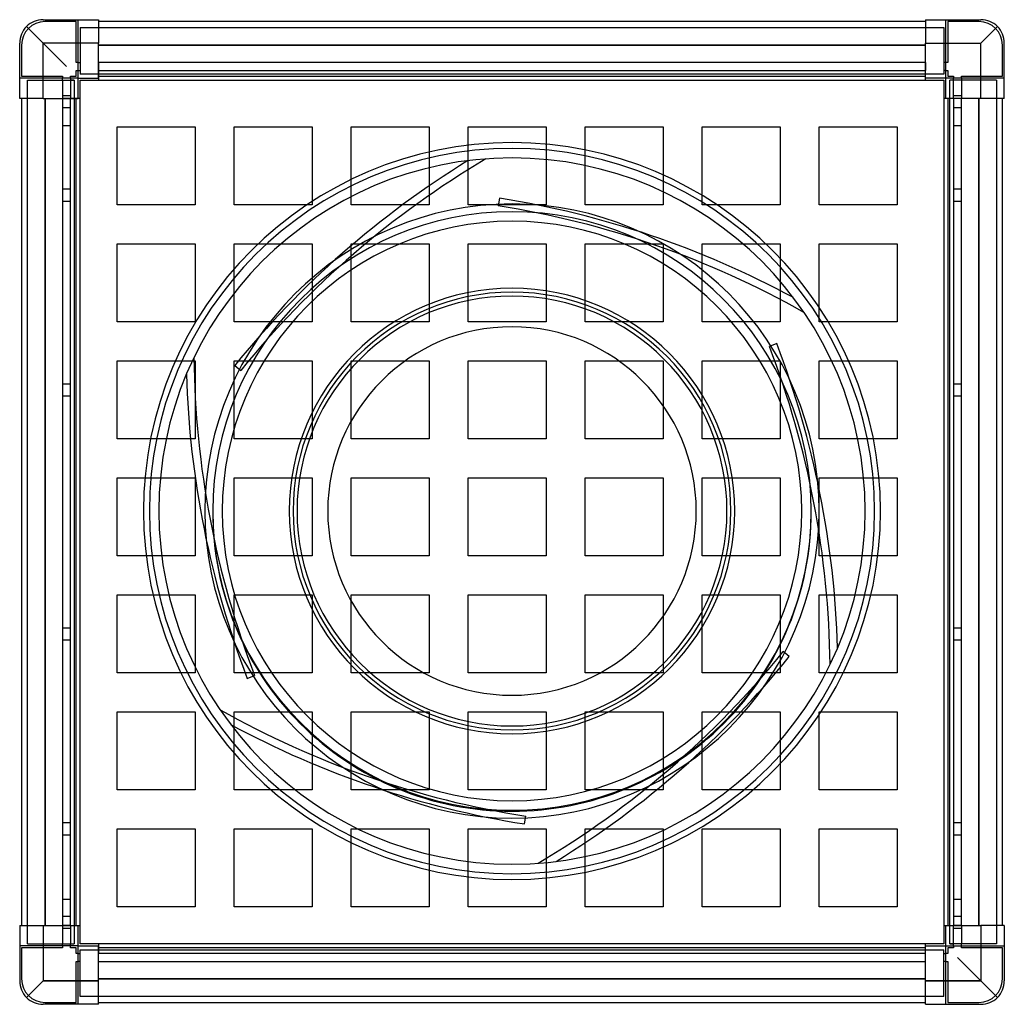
# Model space of a CAD drawing. Header units: millimetres. Extents: x -253 to 253, y -252 to 252.
import ezdxf

# ---------------------------------------------------------------- set-up
doc = ezdxf.new("R2010")
doc.units = ezdxf.units.MM
doc.layers.add('HIDDEN', color=7, linetype='Continuous')
doc.layers.add('THICK', color=7, linetype='Continuous')

msp = doc.modelspace()

# ---------------------------------------------------------------- linework, layer by layer
at = {"layer": 'HIDDEN'}
for p, q in [((-240.5, 240.5), (-248.99, 248.99)), ((-240.5, 252.5), (-240.5, 252.5)), ((-240.5, 252.5), (-240.5, 252.5)), ((-239.5, 251.5), (-239.5, 251.5)), ((-223.5, 251.5), (-239.5, 251.5)), ((-223.5, 251.5), (-223.5, 251.5)), ((-223.5, 230.5), (-223.5, 251.5)), ((-222.5, 252.5), (-222.5, 252.5)), ((-222.5, 252.5), (-222.5, 252.5)), ((-222.5, 222.5), (-222.5, 252.5)), ((-221.5, 248.5), (-221.5, 224.5)), ((-221.5, 248.5), (-221.5, 248.5)), ((-221.5, 248.5), (221.5, 248.5)), ((-212.1, 252.5), (-212.1, 252.5)), ((-212.1, 252.5), (-212.1, 252.5)), ((-212.1, 251.5), (-212.1, 251.5)), ((-212.1, 251.5), (-212.1, 251.5)), ((212.1, 252.5), (212.1, 252.5)), ((212.1, 252.5), (212.1, 252.5)), ((212.1, 251.5), (212.1, 251.5)), ((212.1, 251.5), (212.1, 251.5)), ((221.5, 248.5), (221.5, 224.5)), ((221.5, 248.5), (221.5, 248.5)), ((222.5, 252.5), (222.5, 252.5)), ((222.5, 222.5), (222.5, 252.5)), ((222.5, 252.5), (222.5, 252.5)), ((223.5, 251.5), (223.5, 251.5)), ((239.5, 251.5), (223.5, 251.5)), ((223.5, 251.5), (223.5, 230.5)), ((239.5, 251.5), (239.5, 251.5)), ((240.5, 252.5), (240.5, 252.5)), ((240.5, 252.5), (240.5, 252.5)), ((240.5, 240.5), (248.99, 248.99)), ((-252.5, 240.5), (-252.5, 240.5)), ((-252.5, 240.5), (-252.5, 240.5)), ((-251.5, 239.5), (-251.5, 239.5)), ((-251.5, 239.5), (-251.5, 223.5)), ((-240.5, 212.1), (-240.5, 240.5)), ((-212.1, 240.5), (-240.5, 240.5)), ((-212.1, 239.5), (212.1, 239.5)), ((212.1, 240.5), (240.5, 240.5)), ((240.5, 212.1), (240.5, 240.5)), ((251.5, 239.5), (251.5, 239.5)), ((251.5, 223.5), (251.5, 239.5)), ((252.5, 240.5), (252.5, 240.5)), ((252.5, 240.5), (252.5, 240.5)), ((-223.5, 230.5), (-223.5, 230.5)), ((-222.5, 230.5), (-223.5, 230.5)), ((-222.5, 230.5), (-221.5, 230.5)), ((-221.5, 230.5), (-221.5, 230.5)), ((-212.1, 230.5), (-212.1, 230.5)), ((-212.1, 230.5), (-212.1, 230.5)), ((212.1, 230.5), (-212.1, 230.5)), ((-212.1, 230.5), (-212.1, 230.5)), ((-212.1, 230.5), (-212.1, 230.5)), ((-212.1, 230.5), (-212.1, 226.5)), ((212.1, 230.5), (212.1, 230.5)), ((212.1, 230.5), (212.1, 230.5)), ((212.1, 230.5), (212.1, 226.5)), ((212.1, 230.5), (212.1, 230.5)), ((212.1, 230.5), (212.1, 230.5)), ((221.5, 230.5), (221.5, 230.5)), ((222.5, 230.5), (221.5, 230.5)), ((223.5, 230.5), (222.5, 230.5)), ((223.5, 230.5), (223.5, 230.5)), ((-252.5, 222.5), (-252.5, 222.5)), ((-252.5, 222.5), (-252.5, 222.5)), ((-222.5, 222.5), (-252.5, 222.5)), ((-251.5, 223.5), (-230.5, 223.5)), ((-251.5, 223.5), (-251.5, 223.5)), ((-230.5, 223.5), (-230.5, 222.5)), ((-230.5, 223.5), (-230.5, 223.5)), ((-230.5, 221.5), (-230.5, 222.5)), ((-226.5, 223.5), (-226.5, 223.5)), ((-226.5, 222.5), (-226.5, 223.5)), ((-226.5, 223.5), (-226.5, 223.5)), ((-226.5, 223.5), (-223.5, 223.5)), ((-226.5, 222.5), (-226.5, 221.5)), ((-223.5, 226.5), (-223.5, 226.5)), ((-223.5, 226.5), (-222.5, 226.5)), ((-223.5, 226.5), (-223.5, 226.5)), ((-223.5, 223.5), (-223.5, 226.5)), ((-223.5, 223.5), (-223.5, 223.5)), ((-223.5, 223.5), (-223.5, 223.5)), ((-222.5, 226.5), (-221.5, 226.5)), ((-222.5, 222.5), (-222.5, 222.5)), ((-222.5, 222.5), (-222.5, 222.5)), ((-222.5, 222.5), (-222.5, 222.5)), ((-222.5, 222.5), (-222.5, 222.5)), ((-221.5, 226.5), (-221.5, 226.5)), ((-221.5, 226.5), (-221.5, 226.5)), ((-221.5, 224.5), (-221.5, 224.5)), ((221.5, 224.5), (-221.5, 224.5)), ((-221.5, 224.5), (-221.5, 224.5)), ((-212.1, 226.5), (-212.1, 226.5)), ((-212.1, 226.5), (212.1, 226.5)), ((-212.1, 226.5), (-212.1, 226.5)), ((-212.1, 226.5), (-212.1, 226.5)), ((-212.1, 226.5), (-212.1, 226.5)), ((-212.1, 226.5), (-212.1, 223.5)), ((-212.1, 223.5), (-212.1, 222.5)), ((-212.1, 223.5), (-212.1, 223.5)), ((-212.1, 223.5), (-212.1, 223.5)), ((-212.1, 223.5), (-212.1, 223.5)), ((-212.1, 223.5), (-212.1, 223.5)), ((-212.1, 222.5), (-212.1, 222.5)), ((-212.1, 222.5), (-212.1, 222.5)), ((-212.1, 222.5), (-212.1, 222.5)), ((-212.1, 222.5), (-212.1, 222.5)), ((-212.1, 222.5), (-212.1, 222.5)), ((-212.1, 222.5), (-212.1, 222.5)), ((212.1, 226.5), (212.1, 226.5)), ((212.1, 226.5), (212.1, 226.5)), ((212.1, 226.5), (212.1, 226.5)), ((212.1, 226.5), (212.1, 226.5)), ((212.1, 223.5), (212.1, 226.5)), ((212.1, 222.5), (212.1, 223.5)), ((212.1, 223.5), (212.1, 223.5)), ((212.1, 223.5), (212.1, 223.5)), ((212.1, 223.5), (212.1, 223.5)), ((212.1, 223.5), (212.1, 223.5)), ((212.1, 222.5), (212.1, 222.5)), ((212.1, 222.5), (212.1, 222.5)), ((212.1, 222.5), (212.1, 222.5)), ((212.1, 222.5), (212.1, 222.5)), ((212.1, 222.5), (212.1, 222.5)), ((212.1, 222.5), (212.1, 222.5)), ((221.5, 226.5), (221.5, 226.5)), ((221.5, 226.5), (221.5, 226.5)), ((222.5, 226.5), (221.5, 226.5)), ((221.5, 224.5), (221.5, 224.5)), ((221.5, 224.5), (221.5, 224.5)), ((222.5, 226.5), (223.5, 226.5)), ((222.5, 222.5), (222.5, 222.5)), ((252.5, 222.5), (222.5, 222.5)), ((222.5, 222.5), (222.5, 222.5)), ((222.5, 222.5), (222.5, 222.5)), ((222.5, 222.5), (222.5, 222.5)), ((223.5, 226.5), (223.5, 226.5)), ((223.5, 226.5), (223.5, 226.5)), ((223.5, 226.5), (223.5, 223.5)), ((223.5, 223.5), (223.5, 223.5)), ((223.5, 223.5), (223.5, 223.5)), ((223.5, 223.5), (226.5, 223.5)), ((226.5, 223.5), (226.5, 223.5)), ((226.5, 223.5), (226.5, 222.5)), ((226.5, 223.5), (226.5, 223.5)), ((226.5, 221.5), (226.5, 222.5)), ((230.5, 223.5), (230.5, 223.5)), ((230.5, 222.5), (230.5, 223.5)), ((230.5, 223.5), (251.5, 223.5)), ((230.5, 222.5), (230.5, 221.5)), ((251.5, 223.5), (251.5, 223.5)), ((252.5, 222.5), (252.5, 222.5)), ((252.5, 222.5), (252.5, 222.5)), ((-248.5, -221.5), (-248.5, 221.5)), ((-248.5, 221.5), (-224.5, 221.5)), ((-248.5, 221.5), (-248.5, 221.5)), ((-230.5, 221.5), (-230.5, 212.1)), ((-230.5, 221.5), (-230.5, 221.5)), ((-226.5, 221.5), (-226.5, 212.1)), ((-224.5, 221.5), (-226.5, 221.5)), ((-226.5, 221.5), (-226.5, 221.5)), ((-226.5, 221.5), (-226.5, 221.5)), ((-224.5, 221.5), (-224.5, 221.5)), ((-224.5, 221.5), (-224.5, -221.5)), ((-224.5, 221.5), (-224.5, 221.5)), ((-221.5, 221.5), (-221.5, 221.5)), ((-221.5, 221.5), (-221.5, 221.5)), ((-212.1, 221.5), (-212.1, 221.5)), ((-212.1, 221.5), (-212.1, 221.5)), ((212.1, 221.5), (212.1, 221.5)), ((212.1, 221.5), (212.1, 221.5)), ((221.5, 221.5), (221.5, 221.5)), ((221.5, 221.5), (221.5, 221.5)), ((226.5, 221.5), (224.5, 221.5)), ((224.5, 221.5), (224.5, 221.5)), ((248.5, 221.5), (224.5, 221.5)), ((224.5, -221.5), (224.5, 221.5)), ((224.5, 221.5), (224.5, 221.5)), ((226.5, 212.1), (226.5, 221.5)), ((226.5, 221.5), (226.5, 221.5)), ((226.5, 221.5), (226.5, 221.5)), ((230.5, 221.5), (230.5, 221.5)), ((230.5, 221.5), (230.5, 212.1)), ((248.5, 221.5), (248.5, -221.5)), ((248.5, 221.5), (248.5, 221.5)), ((-226.5, 213.5), (-230.5, 213.5)), ((-226.5, 213.5), (-230.5, 213.5)), ((230.5, 213.5), (226.5, 213.5)), ((230.5, 213.5), (226.5, 213.5)), ((-252.5, 212.1), (-252.5, 212.1)), ((-252.5, 212.1), (-252.5, 212.1)), ((-251.5, 212.1), (-251.5, 212.1)), ((-251.5, 212.1), (-251.5, 212.1)), ((-239.5, -212.1), (-239.5, 212.1)), ((-230.5, 212.1), (-230.5, 212.1)), ((-230.5, 212.1), (-230.5, 212.1)), ((-230.5, 212.1), (-230.5, 212.1)), ((-226.5, 212.1), (-230.5, 212.1)), ((-230.5, 212.1), (-230.5, -212.1)), ((-230.5, 212.1), (-230.5, 212.1)), ((-230.5, 207.5), (-226.5, 207.5)), ((-230.5, 207.5), (-226.5, 207.5)), ((-226.5, 212.1), (-226.5, 212.1)), ((-226.5, 212.1), (-226.5, 212.1)), ((-226.5, 212.1), (-226.5, 212.1)), ((-226.5, 212.1), (-226.5, 212.1)), ((-226.5, -212.1), (-226.5, 212.1)), ((-223.5, 212.1), (-226.5, 212.1)), ((-222.5, 212.1), (-223.5, 212.1)), ((-223.5, 212.1), (-223.5, 212.1)), ((-223.5, 212.1), (-223.5, 212.1)), ((-223.5, 212.1), (-223.5, 212.1)), ((-223.5, 212.1), (-223.5, 212.1)), ((-222.5, 212.1), (-222.5, 212.1)), ((-222.5, 212.1), (-222.5, 212.1)), ((-222.5, 212.1), (-222.5, 212.1)), ((-222.5, 212.1), (-222.5, 212.1)), ((-222.5, 212.1), (-222.5, 212.1)), ((-222.5, 212.1), (-222.5, 212.1)), ((-221.5, 212.1), (-221.5, 212.1)), ((-221.5, 212.1), (-221.5, 212.1)), ((221.5, 212.1), (221.5, 212.1)), ((221.5, 212.1), (221.5, 212.1)), ((222.5, 212.1), (222.5, 212.1)), ((223.5, 212.1), (222.5, 212.1)), ((222.5, 212.1), (222.5, 212.1)), ((222.5, 212.1), (222.5, 212.1)), ((222.5, 212.1), (222.5, 212.1)), ((222.5, 212.1), (222.5, 212.1)), ((222.5, 212.1), (222.5, 212.1)), ((226.5, 212.1), (223.5, 212.1)), ((223.5, 212.1), (223.5, 212.1)), ((223.5, 212.1), (223.5, 212.1)), ((223.5, 212.1), (223.5, 212.1)), ((223.5, 212.1), (223.5, 212.1)), ((226.5, 212.1), (226.5, 212.1)), ((230.5, 212.1), (226.5, 212.1)), ((226.5, 212.1), (226.5, 212.1)), ((226.5, 212.1), (226.5, 212.1)), ((226.5, 212.1), (226.5, -212.1)), ((226.5, 212.1), (226.5, 212.1)), ((226.5, 207.5), (230.5, 207.5)), ((226.5, 207.5), (230.5, 207.5)), ((230.5, 212.1), (230.5, 212.1)), ((230.5, 212.1), (230.5, 212.1)), ((230.5, 212.1), (230.5, 212.1)), ((230.5, 212.1), (230.5, 212.1)), ((230.5, -212.1), (230.5, 212.1)), ((239.5, 212.1), (239.5, -212.1)), ((251.5, 212.1), (251.5, 212.1)), ((251.5, 212.1), (251.5, 212.1)), ((252.5, 212.1), (252.5, 212.1)), ((252.5, 212.1), (252.5, 212.1)), ((-226.5, 198), (-230.5, 198)), ((-230.5, 198), (-230.5, 198)), ((-226.5, 198), (-226.5, 198)), ((-202.5, 197.5), (-202.5, 197.5)), ((-162.5, 197.5), (-162.5, 197.5)), ((-142.5, 197.5), (-142.5, 197.5)), ((-102.5, 197.5), (-102.5, 197.5)), ((-82.5, 197.5), (-82.5, 197.5)), ((-42.5, 197.5), (-42.5, 197.5)), ((-22.5, 197.5), (-22.5, 197.5)), ((17.5, 197.5), (17.5, 197.5)), ((37.5, 197.5), (37.5, 197.5)), ((77.5, 197.5), (77.5, 197.5)), ((97.5, 197.5), (97.5, 197.5)), ((137.5, 197.5), (137.5, 197.5)), ((157.5, 197.5), (157.5, 197.5)), ((197.5, 197.5), (197.5, 197.5)), ((230.5, 198), (226.5, 198)), ((226.5, 198), (226.5, 198)), ((230.5, 198), (230.5, 198)), ((-22.64, 180.2), (-22.64, 180.2)), ((-13.36, 181.13), (-13.36, 181.13)), ((-226.5, 165.5), (-230.5, 165.5)), ((-226.5, 165.5), (-230.5, 165.5)), ((230.5, 165.5), (226.5, 165.5)), ((230.5, 165.5), (226.5, 165.5)), ((-230.5, 159.5), (-226.5, 159.5)), ((-230.5, 159.5), (-226.5, 159.5)), ((-202.5, 157.5), (-202.5, 157.5)), ((-162.5, 157.5), (-162.5, 157.5)), ((-142.5, 157.5), (-142.5, 157.5)), ((-102.5, 157.5), (-102.5, 157.5)), ((-82.5, 157.5), (-82.5, 157.5)), ((-42.5, 157.5), (-42.5, 157.5)), ((-22.5, 157.5), (-22.5, 157.5)), ((-6.47, 160.99), (-7.1, 157.04)), ((-7.1, 157.04), (-7.1, 157.04)), ((-6.47, 160.99), (-6.47, 160.99)), ((17.5, 157.5), (17.5, 157.5)), ((37.5, 157.5), (37.5, 157.5)), ((77.5, 157.5), (77.5, 157.5)), ((97.5, 157.5), (97.5, 157.5)), ((137.5, 157.5), (137.5, 157.5)), ((157.5, 157.5), (157.5, 157.5)), ((197.5, 157.5), (197.5, 157.5)), ((226.5, 159.5), (230.5, 159.5)), ((226.5, 159.5), (230.5, 159.5)), ((-202.5, 137.5), (-202.5, 137.5)), ((-162.5, 137.5), (-162.5, 137.5)), ((-142.5, 137.5), (-142.5, 137.5)), ((-102.5, 137.5), (-102.5, 137.5)), ((-82.5, 137.5), (-82.5, 137.5)), ((-42.5, 137.5), (-42.5, 137.5)), ((-22.5, 137.5), (-22.5, 137.5)), ((17.5, 137.5), (17.5, 137.5)), ((37.5, 137.5), (37.5, 137.5)), ((77.5, 137.5), (77.5, 137.5)), ((97.5, 137.5), (97.5, 137.5)), ((137.5, 137.5), (137.5, 137.5)), ((157.5, 137.5), (157.5, 137.5)), ((197.5, 137.5), (197.5, 137.5)), ((144.31, 109.96), (144.31, 109.96)), ((149.75, 102.38), (149.75, 102.38)), ((-202.5, 97.5), (-202.5, 97.5)), ((-162.5, 97.5), (-162.5, 97.5)), ((-142.5, 97.5), (-142.5, 97.5)), ((-102.5, 97.5), (-102.5, 97.5)), ((-82.5, 97.5), (-82.5, 97.5)), ((-42.5, 97.5), (-42.5, 97.5)), ((-22.5, 97.5), (-22.5, 97.5)), ((17.5, 97.5), (17.5, 97.5)), ((37.5, 97.5), (37.5, 97.5)), ((77.5, 97.5), (77.5, 97.5)), ((97.5, 97.5), (97.5, 97.5)), ((137.5, 97.5), (137.5, 97.5)), ((157.5, 97.5), (157.5, 97.5)), ((197.5, 97.5), (197.5, 97.5)), ((135.75, 86.35), (132.02, 84.92)), ((135.75, 86.35), (135.75, 86.35)), ((132.02, 84.92), (132.02, 84.92)), ((-202.5, 77.5), (-202.5, 77.5)), ((-163.11, 79.25), (-163.11, 79.25)), ((-162.5, 77.5), (-162.5, 77.5)), ((-142.5, 77.5), (-142.5, 77.5)), ((-102.5, 77.5), (-102.5, 77.5)), ((-82.5, 77.5), (-82.5, 77.5)), ((-42.5, 77.5), (-42.5, 77.5)), ((-22.5, 77.5), (-22.5, 77.5)), ((17.5, 77.5), (17.5, 77.5)), ((37.5, 77.5), (37.5, 77.5)), ((77.5, 77.5), (77.5, 77.5)), ((97.5, 77.5), (97.5, 77.5)), ((137.5, 77.5), (137.5, 77.5)), ((157.5, 77.5), (157.5, 77.5)), ((197.5, 77.5), (197.5, 77.5)), ((-166.95, 70.75), (-166.95, 70.75)), ((-142.22, 75.14), (-142.22, 75.14)), ((-142.22, 75.14), (-139.12, 72.62)), ((-139.12, 72.62), (-139.12, 72.62)), ((-226.5, 65.5), (-230.5, 65.5)), ((-226.5, 65.5), (-230.5, 65.5)), ((230.5, 65.5), (226.5, 65.5)), ((230.5, 65.5), (226.5, 65.5)), ((-230.5, 59.5), (-226.5, 59.5)), ((-230.5, 59.5), (-226.5, 59.5)), ((226.5, 59.5), (230.5, 59.5)), ((226.5, 59.5), (230.5, 59.5)), ((-202.5, 37.5), (-202.5, 37.5)), ((-162.5, 37.5), (-162.5, 37.5)), ((-142.5, 37.5), (-142.5, 37.5)), ((-102.5, 37.5), (-102.5, 37.5)), ((-82.5, 37.5), (-82.5, 37.5)), ((-42.5, 37.5), (-42.5, 37.5)), ((-22.5, 37.5), (-22.5, 37.5)), ((17.5, 37.5), (17.5, 37.5)), ((37.5, 37.5), (37.5, 37.5)), ((77.5, 37.5), (77.5, 37.5)), ((97.5, 37.5), (97.5, 37.5)), ((137.5, 37.5), (137.5, 37.5)), ((157.5, 37.5), (157.5, 37.5)), ((197.5, 37.5), (197.5, 37.5)), ((-202.5, 17.5), (-202.5, 17.5)), ((-162.5, 17.5), (-162.5, 17.5)), ((-142.5, 17.5), (-142.5, 17.5)), ((-102.5, 17.5), (-102.5, 17.5)), ((-82.5, 17.5), (-82.5, 17.5)), ((-42.5, 17.5), (-42.5, 17.5)), ((-22.5, 17.5), (-22.5, 17.5)), ((17.5, 17.5), (17.5, 17.5)), ((37.5, 17.5), (37.5, 17.5)), ((77.5, 17.5), (77.5, 17.5)), ((97.5, 17.5), (97.5, 17.5)), ((137.5, 17.5), (137.5, 17.5)), ((157.5, 17.5), (157.5, 17.5)), ((197.5, 17.5), (197.5, 17.5)), ((-153.5, 0.25), (-153.5, 0.25)), ((153.5, 0.25), (153.5, 0.25)), ((-202.5, -22.5), (-202.5, -22.5)), ((-162.5, -22.5), (-162.5, -22.5)), ((-142.5, -22.5), (-142.5, -22.5)), ((-102.5, -22.5), (-102.5, -22.5)), ((-82.5, -22.5), (-82.5, -22.5)), ((-42.5, -22.5), (-42.5, -22.5)), ((-22.5, -22.5), (-22.5, -22.5)), ((17.5, -22.5), (17.5, -22.5)), ((37.5, -22.5), (37.5, -22.5)), ((77.5, -22.5), (77.5, -22.5)), ((97.5, -22.5), (97.5, -22.5)), ((137.5, -22.5), (137.5, -22.5)), ((157.5, -22.5), (157.5, -22.5)), ((197.5, -22.5), (197.5, -22.5)), ((-202.5, -42.5), (-202.5, -42.5)), ((-162.5, -42.5), (-162.5, -42.5)), ((-142.5, -42.5), (-142.5, -42.5)), ((-102.5, -42.5), (-102.5, -42.5)), ((-82.5, -42.5), (-82.5, -42.5)), ((-42.5, -42.5), (-42.5, -42.5)), ((-22.5, -42.5), (-22.5, -42.5)), ((17.5, -42.5), (17.5, -42.5)), ((37.5, -42.5), (37.5, -42.5)), ((77.5, -42.5), (77.5, -42.5)), ((97.5, -42.5), (97.5, -42.5)), ((137.5, -42.5), (137.5, -42.5)), ((157.5, -42.5), (157.5, -42.5)), ((197.5, -42.5), (197.5, -42.5)), ((-226.5, -59.5), (-230.5, -59.5)), ((-226.5, -59.5), (-230.5, -59.5)), ((230.5, -59.5), (226.5, -59.5)), ((230.5, -59.5), (226.5, -59.5)), ((-230.5, -65.5), (-226.5, -65.5)), ((-230.5, -65.5), (-226.5, -65.5)), ((226.5, -65.5), (230.5, -65.5)), ((226.5, -65.5), (230.5, -65.5)), ((166.95, -69.75), (166.95, -69.75)), ((142.22, -74.14), (139.12, -71.62)), ((139.12, -71.62), (139.12, -71.62)), ((142.22, -74.14), (142.22, -74.14)), ((163.11, -78.25), (163.11, -78.25)), ((-202.5, -82.5), (-202.5, -82.5)), ((-162.5, -82.5), (-162.5, -82.5)), ((-142.5, -82.5), (-142.5, -82.5)), ((-135.75, -85.35), (-132.02, -83.92)), ((-135.75, -85.35), (-135.75, -85.35)), ((-132.02, -83.92), (-132.02, -83.92)), ((-102.5, -82.5), (-102.5, -82.5)), ((-82.5, -82.5), (-82.5, -82.5)), ((-42.5, -82.5), (-42.5, -82.5)), ((-22.5, -82.5), (-22.5, -82.5)), ((17.5, -82.5), (17.5, -82.5)), ((37.5, -82.5), (37.5, -82.5)), ((77.5, -82.5), (77.5, -82.5)), ((97.5, -82.5), (97.5, -82.5)), ((137.5, -82.5), (137.5, -82.5)), ((157.5, -82.5), (157.5, -82.5)), ((197.5, -82.5), (197.5, -82.5)), ((-202.5, -102.5), (-202.5, -102.5)), ((-162.5, -102.5), (-162.5, -102.5)), ((-149.75, -101.38), (-149.75, -101.38)), ((-142.5, -102.5), (-142.5, -102.5)), ((-102.5, -102.5), (-102.5, -102.5)), ((-82.5, -102.5), (-82.5, -102.5)), ((-42.5, -102.5), (-42.5, -102.5)), ((-22.5, -102.5), (-22.5, -102.5)), ((17.5, -102.5), (17.5, -102.5)), ((37.5, -102.5), (37.5, -102.5)), ((77.5, -102.5), (77.5, -102.5)), ((97.5, -102.5), (97.5, -102.5)), ((137.5, -102.5), (137.5, -102.5)), ((157.5, -102.5), (157.5, -102.5)), ((197.5, -102.5), (197.5, -102.5)), ((-144.31, -108.96), (-144.31, -108.96)), ((-202.5, -142.5), (-202.5, -142.5)), ((-162.5, -142.5), (-162.5, -142.5)), ((-142.5, -142.5), (-142.5, -142.5)), ((-102.5, -142.5), (-102.5, -142.5)), ((-82.5, -142.5), (-82.5, -142.5)), ((-42.5, -142.5), (-42.5, -142.5)), ((-22.5, -142.5), (-22.5, -142.5)), ((17.5, -142.5), (17.5, -142.5)), ((37.5, -142.5), (37.5, -142.5)), ((77.5, -142.5), (77.5, -142.5)), ((97.5, -142.5), (97.5, -142.5)), ((137.5, -142.5), (137.5, -142.5)), ((157.5, -142.5), (157.5, -142.5)), ((197.5, -142.5), (197.5, -142.5)), ((6.47, -159.99), (7.1, -156.04)), ((7.1, -156.04), (7.1, -156.04)), ((-226.5, -159.5), (-230.5, -159.5)), ((-226.5, -159.5), (-230.5, -159.5)), ((6.47, -159.99), (6.47, -159.99)), ((230.5, -159.5), (226.5, -159.5)), ((230.5, -159.5), (226.5, -159.5)), ((-230.5, -165.5), (-226.5, -165.5)), ((-230.5, -165.5), (-226.5, -165.5)), ((-202.5, -162.5), (-202.5, -162.5)), ((-162.5, -162.5), (-162.5, -162.5)), ((-142.5, -162.5), (-142.5, -162.5)), ((-102.5, -162.5), (-102.5, -162.5)), ((-82.5, -162.5), (-82.5, -162.5)), ((-42.5, -162.5), (-42.5, -162.5)), ((-22.5, -162.5), (-22.5, -162.5)), ((17.5, -162.5), (17.5, -162.5)), ((37.5, -162.5), (37.5, -162.5)), ((77.5, -162.5), (77.5, -162.5)), ((97.5, -162.5), (97.5, -162.5)), ((137.5, -162.5), (137.5, -162.5)), ((157.5, -162.5), (157.5, -162.5)), ((197.5, -162.5), (197.5, -162.5)), ((226.5, -165.5), (230.5, -165.5)), ((226.5, -165.5), (230.5, -165.5)), ((13.36, -180.13), (13.36, -180.13)), ((22.64, -179.2), (22.64, -179.2)), ((-230.5, -198.5), (-226.5, -198.5)), ((-230.5, -198.5), (-230.5, -198.5)), ((-226.5, -198.5), (-226.5, -198.5)), ((226.5, -198.5), (230.5, -198.5)), ((226.5, -198.5), (226.5, -198.5)), ((230.5, -198.5), (230.5, -198.5)), ((-202.5, -202.5), (-202.5, -202.5)), ((-162.5, -202.5), (-162.5, -202.5)), ((-142.5, -202.5), (-142.5, -202.5)), ((-102.5, -202.5), (-102.5, -202.5)), ((-82.5, -202.5), (-82.5, -202.5)), ((-42.5, -202.5), (-42.5, -202.5)), ((-22.5, -202.5), (-22.5, -202.5)), ((17.5, -202.5), (17.5, -202.5)), ((37.5, -202.5), (37.5, -202.5)), ((77.5, -202.5), (77.5, -202.5)), ((97.5, -202.5), (97.5, -202.5)), ((137.5, -202.5), (137.5, -202.5)), ((157.5, -202.5), (157.5, -202.5)), ((197.5, -202.5), (197.5, -202.5)), ((-252.5, -212.1), (-252.5, -212.1)), ((-252.5, -212.1), (-252.5, -212.1)), ((-251.5, -212.1), (-251.5, -212.1)), ((-251.5, -212.1), (-251.5, -212.1)), ((-240.5, -212.1), (-240.5, -240.5)), ((-226.5, -207.5), (-230.5, -207.5)), ((-226.5, -207.5), (-230.5, -207.5)), ((-230.5, -212.1), (-230.5, -221.5)), ((-230.5, -212.1), (-230.5, -212.1)), ((-226.5, -212.1), (-230.5, -212.1)), ((-230.5, -212.1), (-230.5, -212.1)), ((-230.5, -212.1), (-230.5, -212.1)), ((-230.5, -212.1), (-230.5, -212.1)), ((-226.5, -212.1), (-226.5, -221.5)), ((-226.5, -212.1), (-226.5, -212.1)), ((-226.5, -212.1), (-226.5, -212.1)), ((-226.5, -212.1), (-226.5, -212.1)), ((-226.5, -212.1), (-226.5, -212.1)), ((-226.5, -212.1), (-223.5, -212.1)), ((-223.5, -212.1), (-222.5, -212.1)), ((-223.5, -212.1), (-223.5, -212.1)), ((-223.5, -212.1), (-223.5, -212.1)), ((-223.5, -212.1), (-223.5, -212.1)), ((-223.5, -212.1), (-223.5, -212.1)), ((-222.5, -212.1), (-222.5, -212.1)), ((-222.5, -212.1), (-222.5, -212.1)), ((-222.5, -212.1), (-222.5, -212.1)), ((-222.5, -212.1), (-222.5, -212.1)), ((-222.5, -212.1), (-222.5, -212.1)), ((-222.5, -212.1), (-222.5, -212.1)), ((-221.5, -212.1), (-221.5, -212.1)), ((-221.5, -212.1), (-221.5, -212.1)), ((221.5, -212.1), (221.5, -212.1)), ((221.5, -212.1), (221.5, -212.1)), ((222.5, -212.1), (223.5, -212.1)), ((222.5, -212.1), (222.5, -212.1)), ((222.5, -212.1), (222.5, -212.1)), ((222.5, -212.1), (222.5, -212.1)), ((222.5, -212.1), (222.5, -212.1)), ((222.5, -212.1), (222.5, -212.1)), ((222.5, -212.1), (222.5, -212.1)), ((223.5, -212.1), (226.5, -212.1)), ((223.5, -212.1), (223.5, -212.1)), ((223.5, -212.1), (223.5, -212.1)), ((223.5, -212.1), (223.5, -212.1)), ((223.5, -212.1), (223.5, -212.1)), ((230.5, -207.5), (226.5, -207.5)), ((230.5, -207.5), (226.5, -207.5)), ((226.5, -221.5), (226.5, -212.1)), ((226.5, -212.1), (226.5, -212.1)), ((226.5, -212.1), (226.5, -212.1)), ((226.5, -212.1), (226.5, -212.1)), ((226.5, -212.1), (226.5, -212.1)), ((230.5, -212.1), (226.5, -212.1)), ((230.5, -212.1), (230.5, -221.5)), ((230.5, -212.1), (230.5, -212.1)), ((230.5, -212.1), (230.5, -212.1)), ((230.5, -212.1), (230.5, -212.1)), ((230.5, -212.1), (230.5, -212.1)), ((240.5, -212.1), (240.5, -240.5)), ((251.5, -212.1), (251.5, -212.1)), ((251.5, -212.1), (251.5, -212.1)), ((252.5, -212.1), (252.5, -212.1)), ((252.5, -212.1), (252.5, -212.1)), ((-230.5, -213.5), (-226.5, -213.5)), ((-230.5, -213.5), (-226.5, -213.5)), ((226.5, -213.5), (230.5, -213.5)), ((226.5, -213.5), (230.5, -213.5)), ((-248.5, -221.5), (-224.5, -221.5)), ((-248.5, -221.5), (-248.5, -221.5)), ((-230.5, -221.5), (-230.5, -221.5)), ((-230.5, -222.5), (-230.5, -221.5)), ((-226.5, -221.5), (-224.5, -221.5)), ((-226.5, -221.5), (-226.5, -221.5)), ((-226.5, -221.5), (-226.5, -221.5)), ((-226.5, -222.5), (-226.5, -221.5)), ((-224.5, -221.5), (-224.5, -221.5)), ((-224.5, -221.5), (-224.5, -221.5)), ((-221.5, -221.5), (-221.5, -221.5)), ((-221.5, -221.5), (-221.5, -221.5)), ((-212.1, -221.5), (-212.1, -221.5)), ((-212.1, -221.5), (-212.1, -221.5)), ((212.1, -221.5), (212.1, -221.5)), ((212.1, -221.5), (212.1, -221.5)), ((221.5, -221.5), (221.5, -221.5)), ((221.5, -221.5), (221.5, -221.5)), ((224.5, -221.5), (226.5, -221.5)), ((224.5, -221.5), (224.5, -221.5)), ((248.5, -221.5), (224.5, -221.5)), ((224.5, -221.5), (224.5, -221.5)), ((226.5, -221.5), (226.5, -221.5)), ((226.5, -221.5), (226.5, -221.5)), ((226.5, -222.5), (226.5, -221.5)), ((230.5, -221.5), (230.5, -221.5)), ((230.5, -222.5), (230.5, -221.5)), ((248.5, -221.5), (248.5, -221.5)), ((-252.5, -222.5), (-252.5, -222.5)), ((-252.5, -222.5), (-252.5, -222.5)), ((-222.5, -222.5), (-252.5, -222.5)), ((-251.5, -223.5), (-251.5, -223.5)), ((-251.5, -223.5), (-251.5, -239.5)), ((-230.5, -223.5), (-251.5, -223.5)), ((-230.5, -222.5), (-230.5, -223.5)), ((-230.5, -223.5), (-230.5, -223.5)), ((-226.5, -223.5), (-226.5, -222.5)), ((-226.5, -223.5), (-226.5, -223.5)), ((-226.5, -223.5), (-226.5, -223.5)), ((-223.5, -223.5), (-226.5, -223.5)), ((-223.5, -223.5), (-223.5, -223.5)), ((-223.5, -223.5), (-223.5, -223.5)), ((-223.5, -226.5), (-223.5, -223.5)), ((-223.5, -226.5), (-223.5, -226.5)), ((-223.5, -226.5), (-223.5, -226.5)), ((-222.5, -226.5), (-223.5, -226.5)), ((-222.5, -222.5), (-222.5, -222.5)), ((-222.5, -222.5), (-222.5, -222.5)), ((-222.5, -252.5), (-222.5, -222.5)), ((-222.5, -222.5), (-222.5, -222.5)), ((-222.5, -222.5), (-222.5, -222.5)), ((-222.5, -226.5), (-221.5, -226.5)), ((-221.5, -224.5), (-221.5, -224.5)), ((-221.5, -224.5), (-221.5, -224.5)), ((-221.5, -224.5), (221.5, -224.5)), ((-221.5, -248.5), (-221.5, -224.5)), ((-221.5, -226.5), (-221.5, -226.5)), ((-221.5, -226.5), (-221.5, -226.5)), ((-212.1, -222.5), (-212.1, -222.5)), ((-212.1, -222.5), (-212.1, -223.5)), ((-212.1, -222.5), (-212.1, -222.5)), ((-212.1, -222.5), (-212.1, -222.5)), ((-212.1, -222.5), (-212.1, -222.5)), ((-212.1, -222.5), (-212.1, -222.5)), ((-212.1, -222.5), (-212.1, -222.5)), ((-212.1, -223.5), (-212.1, -226.5)), ((-212.1, -223.5), (-212.1, -223.5)), ((-212.1, -223.5), (-212.1, -223.5)), ((-212.1, -223.5), (-212.1, -223.5)), ((-212.1, -223.5), (-212.1, -223.5)), ((-212.1, -226.5), (-212.1, -226.5)), ((-212.1, -226.5), (-212.1, -226.5)), ((-212.1, -226.5), (-212.1, -226.5)), ((212.1, -226.5), (-212.1, -226.5)), ((-212.1, -226.5), (-212.1, -226.5)), ((-212.1, -230.5), (-212.1, -226.5)), ((212.1, -223.5), (212.1, -222.5)), ((212.1, -222.5), (212.1, -222.5)), ((212.1, -222.5), (212.1, -222.5)), ((212.1, -222.5), (212.1, -222.5)), ((212.1, -222.5), (212.1, -222.5)), ((212.1, -222.5), (212.1, -222.5)), ((212.1, -222.5), (212.1, -222.5)), ((212.1, -226.5), (212.1, -223.5)), ((212.1, -223.5), (212.1, -223.5)), ((212.1, -223.5), (212.1, -223.5)), ((212.1, -223.5), (212.1, -223.5)), ((212.1, -223.5), (212.1, -223.5)), ((212.1, -226.5), (212.1, -226.5)), ((212.1, -230.5), (212.1, -226.5)), ((212.1, -226.5), (212.1, -226.5)), ((212.1, -226.5), (212.1, -226.5)), ((212.1, -226.5), (212.1, -226.5)), ((221.5, -224.5), (221.5, -224.5)), ((221.5, -224.5), (221.5, -224.5)), ((221.5, -248.5), (221.5, -224.5)), ((221.5, -226.5), (221.5, -226.5)), ((221.5, -226.5), (221.5, -226.5)), ((221.5, -226.5), (222.5, -226.5)), ((222.5, -222.5), (222.5, -222.5)), ((222.5, -252.5), (222.5, -222.5)), ((222.5, -222.5), (222.5, -222.5)), ((222.5, -222.5), (252.5, -222.5)), ((222.5, -222.5), (222.5, -222.5)), ((222.5, -222.5), (222.5, -222.5)), ((223.5, -226.5), (222.5, -226.5)), ((223.5, -223.5), (223.5, -223.5)), ((223.5, -223.5), (223.5, -223.5)), ((226.5, -223.5), (223.5, -223.5)), ((223.5, -223.5), (223.5, -226.5)), ((223.5, -226.5), (223.5, -226.5)), ((223.5, -226.5), (223.5, -226.5)), ((226.5, -222.5), (226.5, -223.5)), ((226.5, -223.5), (226.5, -223.5)), ((226.5, -223.5), (226.5, -223.5)), ((230.5, -223.5), (230.5, -222.5)), ((230.5, -223.5), (230.5, -223.5)), ((251.5, -223.5), (230.5, -223.5)), ((251.5, -223.5), (251.5, -223.5)), ((251.5, -239.5), (251.5, -223.5)), ((252.5, -222.5), (252.5, -222.5)), ((252.5, -222.5), (252.5, -222.5)), ((-223.5, -230.5), (-222.5, -230.5)), ((-223.5, -230.5), (-223.5, -230.5)), ((-223.5, -251.5), (-223.5, -230.5)), ((-221.5, -230.5), (-222.5, -230.5)), ((-221.5, -230.5), (-221.5, -230.5)), ((-212.1, -230.5), (-212.1, -230.5)), ((-212.1, -230.5), (-212.1, -230.5)), ((-212.1, -230.5), (212.1, -230.5)), ((-212.1, -230.5), (-212.1, -230.5)), ((-212.1, -230.5), (-212.1, -230.5)), ((212.1, -230.5), (212.1, -230.5)), ((212.1, -230.5), (212.1, -230.5)), ((212.1, -230.5), (212.1, -230.5)), ((212.1, -230.5), (212.1, -230.5)), ((221.5, -230.5), (221.5, -230.5)), ((222.5, -230.5), (221.5, -230.5)), ((222.5, -230.5), (223.5, -230.5)), ((223.5, -230.5), (223.5, -230.5)), ((223.5, -230.5), (223.5, -251.5)), ((248.99, -248.99), (228.5, -228.5)), ((-252.5, -240.5), (-252.5, -240.5)), ((-252.5, -240.5), (-252.5, -240.5)), ((-251.5, -239.5), (-251.5, -239.5)), ((-240.5, -240.5), (-248.99, -248.99)), ((-212.1, -240.5), (-240.5, -240.5)), ((212.1, -239.5), (-212.1, -239.5)), ((240.5, -240.5), (212.1, -240.5)), ((251.5, -239.5), (251.5, -239.5)), ((252.5, -240.5), (252.5, -240.5)), ((252.5, -240.5), (252.5, -240.5)), ((-240.5, -252.5), (-240.5, -252.5)), ((-240.5, -252.5), (-240.5, -252.5)), ((-239.5, -251.5), (-239.5, -251.5)), ((-239.5, -251.5), (-223.5, -251.5)), ((-223.5, -251.5), (-223.5, -251.5)), ((-222.5, -252.5), (-222.5, -252.5)), ((-222.5, -252.5), (-222.5, -252.5)), ((-221.5, -248.5), (-221.5, -248.5)), ((221.5, -248.5), (-221.5, -248.5)), ((-212.1, -251.5), (-212.1, -251.5)), ((-212.1, -251.5), (-212.1, -251.5)), ((-212.1, -252.5), (-212.1, -252.5)), ((-212.1, -252.5), (-212.1, -252.5)), ((212.1, -251.5), (212.1, -251.5)), ((212.1, -251.5), (212.1, -251.5)), ((212.1, -252.5), (212.1, -252.5)), ((212.1, -252.5), (212.1, -252.5)), ((221.5, -248.5), (221.5, -248.5)), ((222.5, -252.5), (222.5, -252.5)), ((222.5, -252.5), (222.5, -252.5)), ((223.5, -251.5), (239.5, -251.5)), ((223.5, -251.5), (223.5, -251.5)), ((239.5, -251.5), (239.5, -251.5)), ((240.5, -252.5), (240.5, -252.5)), ((240.5, -252.5), (240.5, -252.5))]:
    msp.add_line(p, q, dxfattribs=at)
for centre, radius, start, end in [((-239.5, 239.5), 12, 90, 180), ((239.5, 239.5), 12, 0, 90), ((0, 0.5), 189, 90, 270), ((0, 0.5), 189, 270, 90), ((0, 0.5), 186, 90, 180), ((0, 0.5), 186, 0, 90), ((0, 0.5), 181.12, 90, 270), ((224.98, -222.22), 472.5, 121.6047, 141), ((224.98, -222.22), 468.5, 120.5783, 141), ((0, 0.5), 181.12, 270, 90), ((0, 0.5), 157.5, 90, 270), ((-80.39, -305.69), 468.5, 60.5783, 81), ((-80.39, -305.69), 472.5, 61.6047, 81), ((0, 0.5), 157.5, 270, 90), ((0, 0.5), 153.5, 90, 270), ((0, 0.5), 153.5, 0, 90), ((0, 0.5), 148.61, 90, 270), ((0, 0.5), 148.61, 270, 90), ((0, 0.5), 114.25, 0, 180), ((0, 0.5), 112.25, 90, 270), ((0, 0.5), 112.25, 270, 90), ((0, 0.5), 110.25, 90, 270), ((0, 0.5), 110.25, 270, 90), ((0, 0.5), 94.5, 90, 270), ((0, 0.5), 94.5, 270, 90), ((-305.37, -82.98), 472.5, 1.6047, 21), ((-305.37, -82.98), 468.5, 0.5783, 21), ((305.37, 83.98), 468.5, 180.5783, 201), ((305.37, 83.98), 472.5, 181.6047, 201), ((0, 0.5), 186, 180, 0), ((0, 0), 153.5, 179.9067, 270), ((0, 0.5), 114.25, 180, 0), ((0, 0.5), 153.5, 270, 0), ((0, 0), 153.5, 270, 0.0933), ((-224.98, 223.22), 468.5, 300.5783, 321), ((-224.98, 223.22), 472.5, 301.6047, 321), ((80.39, 306.69), 468.5, 240.5783, 261), ((80.39, 306.69), 472.5, 241.6047, 261), ((-239.5, -239.5), 12, 180, 270), ((239.5, -239.5), 12, 270, 0)]:
    msp.add_arc(centre, radius, start, end, dxfattribs=at)
at = {"layer": 'THICK'}
for p, q in [((-248.99, 248.99), (-228.5, 228.5)), ((-240.5, 252.5), (-212.1, 252.5)), ((-212.1, 252.5), (-212.1, 240.5)), ((212.1, 251.5), (-212.1, 251.5)), ((212.1, 252.5), (212.1, 240.5)), ((212.1, 252.5), (240.5, 252.5)), ((240.5, 240.5), (248.99, 248.99)), ((-252.5, 212.1), (-252.5, 240.5)), ((-240.5, 212.1), (-240.5, 240.5)), ((-212.1, 240.5), (-240.5, 240.5)), ((-212.1, 222.5), (-212.1, 240.5)), ((212.1, 239.5), (-212.1, 239.5)), ((212.1, 222.5), (212.1, 240.5)), ((212.1, 240.5), (240.5, 240.5)), ((240.5, 212.1), (240.5, 240.5)), ((252.5, 212.1), (252.5, 240.5)), ((-222.5, 212.1), (-222.5, 222.5)), ((-222.5, 222.5), (-212.1, 222.5)), ((-212.1, 223.5), (212.1, 223.5)), ((-212.1, 222.5), (-212.1, 221.5)), ((212.1, 221.5), (212.1, 222.5)), ((222.5, 222.5), (212.1, 222.5)), ((222.5, 212.1), (222.5, 222.5)), ((-221.5, -221.5), (-221.5, 221.5)), ((-221.5, 221.5), (221.5, 221.5)), ((221.5, 221.5), (221.5, -221.5)), ((-240.5, 212.1), (-252.5, 212.1)), ((-251.5, 212.1), (-251.5, -212.1)), ((-240.5, 212.1), (-222.5, 212.1)), ((-239.5, 212.1), (-239.5, -212.1)), ((-223.5, -212.1), (-223.5, 212.1)), ((-221.5, 212.1), (-222.5, 212.1)), ((222.5, 212.1), (221.5, 212.1)), ((240.5, 212.1), (222.5, 212.1)), ((223.5, 212.1), (223.5, -212.1)), ((239.5, -212.1), (239.5, 212.1)), ((252.5, 212.1), (240.5, 212.1)), ((251.5, -212.1), (251.5, 212.1)), ((-202.5, 157.5), (-202.5, 197.5)), ((-202.5, 197.5), (-162.5, 197.5)), ((-162.5, 197.5), (-162.5, 157.5)), ((-142.5, 157.5), (-142.5, 197.5)), ((-142.5, 197.5), (-102.5, 197.5)), ((-102.5, 197.5), (-102.5, 157.5)), ((-82.5, 157.5), (-82.5, 197.5)), ((-82.5, 197.5), (-42.5, 197.5)), ((-42.5, 197.5), (-42.5, 157.5)), ((-22.5, 157.5), (-22.5, 197.5)), ((-22.5, 197.5), (17.5, 197.5)), ((17.5, 197.5), (17.5, 157.5)), ((37.5, 157.5), (37.5, 197.5)), ((37.5, 197.5), (77.5, 197.5)), ((77.5, 197.5), (77.5, 157.5)), ((97.5, 157.5), (97.5, 197.5)), ((97.5, 197.5), (137.5, 197.5)), ((137.5, 197.5), (137.5, 157.5)), ((157.5, 157.5), (157.5, 197.5)), ((157.5, 197.5), (197.5, 197.5)), ((197.5, 197.5), (197.5, 157.5)), ((-162.5, 157.5), (-202.5, 157.5)), ((-102.5, 157.5), (-142.5, 157.5)), ((-42.5, 157.5), (-82.5, 157.5)), ((17.5, 157.5), (-22.5, 157.5)), ((77.5, 157.5), (37.5, 157.5)), ((137.5, 157.5), (97.5, 157.5)), ((197.5, 157.5), (157.5, 157.5)), ((-202.5, 97.5), (-202.5, 137.5)), ((-202.5, 137.5), (-162.5, 137.5)), ((-162.5, 137.5), (-162.5, 97.5)), ((-142.5, 97.5), (-142.5, 137.5)), ((-142.5, 137.5), (-102.5, 137.5)), ((-102.5, 137.5), (-102.5, 97.5)), ((-82.5, 97.5), (-82.5, 137.5)), ((-82.5, 137.5), (-42.5, 137.5)), ((-42.5, 137.5), (-42.5, 97.5)), ((-22.5, 97.5), (-22.5, 137.5)), ((-22.5, 137.5), (17.5, 137.5)), ((17.5, 137.5), (17.5, 97.5)), ((37.5, 97.5), (37.5, 137.5)), ((37.5, 137.5), (77.5, 137.5)), ((77.5, 137.5), (77.5, 97.5)), ((97.5, 97.5), (97.5, 137.5)), ((97.5, 137.5), (137.5, 137.5)), ((137.5, 137.5), (137.5, 97.5)), ((157.5, 97.5), (157.5, 137.5)), ((157.5, 137.5), (197.5, 137.5)), ((197.5, 137.5), (197.5, 97.5)), ((-162.5, 97.5), (-202.5, 97.5)), ((-102.5, 97.5), (-142.5, 97.5)), ((-42.5, 97.5), (-82.5, 97.5)), ((17.5, 97.5), (-22.5, 97.5)), ((77.5, 97.5), (37.5, 97.5)), ((137.5, 97.5), (97.5, 97.5)), ((197.5, 97.5), (157.5, 97.5)), ((-202.5, 37.5), (-202.5, 77.5)), ((-202.5, 77.5), (-162.5, 77.5)), ((-162.5, 77.5), (-162.5, 37.5)), ((-142.5, 37.5), (-142.5, 77.5)), ((-142.5, 77.5), (-102.5, 77.5)), ((-102.5, 77.5), (-102.5, 37.5)), ((-82.5, 37.5), (-82.5, 77.5)), ((-82.5, 77.5), (-42.5, 77.5)), ((-42.5, 77.5), (-42.5, 37.5)), ((-22.5, 37.5), (-22.5, 77.5)), ((-22.5, 77.5), (17.5, 77.5)), ((17.5, 77.5), (17.5, 37.5)), ((37.5, 37.5), (37.5, 77.5)), ((37.5, 77.5), (77.5, 77.5)), ((77.5, 77.5), (77.5, 37.5)), ((97.5, 37.5), (97.5, 77.5)), ((97.5, 77.5), (137.5, 77.5)), ((137.5, 77.5), (137.5, 37.5)), ((157.5, 37.5), (157.5, 77.5)), ((157.5, 77.5), (197.5, 77.5)), ((197.5, 77.5), (197.5, 37.5)), ((-162.5, 37.5), (-202.5, 37.5)), ((-102.5, 37.5), (-142.5, 37.5)), ((-42.5, 37.5), (-82.5, 37.5)), ((17.5, 37.5), (-22.5, 37.5)), ((77.5, 37.5), (37.5, 37.5)), ((137.5, 37.5), (97.5, 37.5)), ((197.5, 37.5), (157.5, 37.5)), ((-202.5, -22.5), (-202.5, 17.5)), ((-202.5, 17.5), (-162.5, 17.5)), ((-162.5, 17.5), (-162.5, -22.5)), ((-142.5, -22.5), (-142.5, 17.5)), ((-142.5, 17.5), (-102.5, 17.5)), ((-102.5, 17.5), (-102.5, -22.5)), ((-82.5, -22.5), (-82.5, 17.5)), ((-82.5, 17.5), (-42.5, 17.5)), ((-42.5, 17.5), (-42.5, -22.5)), ((-22.5, -22.5), (-22.5, 17.5)), ((-22.5, 17.5), (17.5, 17.5)), ((17.5, 17.5), (17.5, -22.5)), ((37.5, -22.5), (37.5, 17.5)), ((37.5, 17.5), (77.5, 17.5)), ((77.5, 17.5), (77.5, -22.5)), ((97.5, -22.5), (97.5, 17.5)), ((97.5, 17.5), (137.5, 17.5)), ((137.5, 17.5), (137.5, -22.5)), ((157.5, -22.5), (157.5, 17.5)), ((157.5, 17.5), (197.5, 17.5)), ((197.5, 17.5), (197.5, -22.5)), ((-162.5, -22.5), (-202.5, -22.5)), ((-102.5, -22.5), (-142.5, -22.5)), ((-42.5, -22.5), (-82.5, -22.5)), ((17.5, -22.5), (-22.5, -22.5)), ((77.5, -22.5), (37.5, -22.5)), ((137.5, -22.5), (97.5, -22.5)), ((197.5, -22.5), (157.5, -22.5)), ((-202.5, -82.5), (-202.5, -42.5)), ((-202.5, -42.5), (-162.5, -42.5)), ((-162.5, -42.5), (-162.5, -82.5)), ((-142.5, -82.5), (-142.5, -42.5)), ((-142.5, -42.5), (-102.5, -42.5)), ((-102.5, -42.5), (-102.5, -82.5)), ((-82.5, -82.5), (-82.5, -42.5)), ((-82.5, -42.5), (-42.5, -42.5)), ((-42.5, -42.5), (-42.5, -82.5)), ((-22.5, -82.5), (-22.5, -42.5)), ((-22.5, -42.5), (17.5, -42.5)), ((17.5, -42.5), (17.5, -82.5)), ((37.5, -82.5), (37.5, -42.5)), ((37.5, -42.5), (77.5, -42.5)), ((77.5, -42.5), (77.5, -82.5)), ((97.5, -82.5), (97.5, -42.5)), ((97.5, -42.5), (137.5, -42.5)), ((137.5, -42.5), (137.5, -82.5)), ((157.5, -82.5), (157.5, -42.5)), ((157.5, -42.5), (197.5, -42.5)), ((197.5, -42.5), (197.5, -82.5)), ((-162.5, -82.5), (-202.5, -82.5)), ((-102.5, -82.5), (-142.5, -82.5)), ((-42.5, -82.5), (-82.5, -82.5)), ((17.5, -82.5), (-22.5, -82.5)), ((77.5, -82.5), (37.5, -82.5)), ((137.5, -82.5), (97.5, -82.5)), ((197.5, -82.5), (157.5, -82.5)), ((-202.5, -142.5), (-202.5, -102.5)), ((-202.5, -102.5), (-162.5, -102.5)), ((-162.5, -102.5), (-162.5, -142.5)), ((-142.5, -142.5), (-142.5, -102.5)), ((-142.5, -102.5), (-102.5, -102.5)), ((-102.5, -102.5), (-102.5, -142.5)), ((-82.5, -142.5), (-82.5, -102.5)), ((-82.5, -102.5), (-42.5, -102.5)), ((-42.5, -102.5), (-42.5, -142.5)), ((-22.5, -142.5), (-22.5, -102.5)), ((-22.5, -102.5), (17.5, -102.5)), ((17.5, -102.5), (17.5, -142.5)), ((37.5, -142.5), (37.5, -102.5)), ((37.5, -102.5), (77.5, -102.5)), ((77.5, -102.5), (77.5, -142.5)), ((97.5, -142.5), (97.5, -102.5)), ((97.5, -102.5), (137.5, -102.5)), ((137.5, -102.5), (137.5, -142.5)), ((157.5, -142.5), (157.5, -102.5)), ((157.5, -102.5), (197.5, -102.5)), ((197.5, -102.5), (197.5, -142.5)), ((-162.5, -142.5), (-202.5, -142.5)), ((-102.5, -142.5), (-142.5, -142.5)), ((-42.5, -142.5), (-82.5, -142.5)), ((17.5, -142.5), (-22.5, -142.5)), ((77.5, -142.5), (37.5, -142.5)), ((137.5, -142.5), (97.5, -142.5)), ((197.5, -142.5), (157.5, -142.5)), ((-202.5, -202.5), (-202.5, -162.5)), ((-202.5, -162.5), (-162.5, -162.5)), ((-162.5, -162.5), (-162.5, -202.5)), ((-142.5, -202.5), (-142.5, -162.5)), ((-142.5, -162.5), (-102.5, -162.5)), ((-102.5, -162.5), (-102.5, -202.5)), ((-82.5, -202.5), (-82.5, -162.5)), ((-82.5, -162.5), (-42.5, -162.5)), ((-42.5, -162.5), (-42.5, -202.5)), ((-22.5, -202.5), (-22.5, -162.5)), ((-22.5, -162.5), (17.5, -162.5)), ((17.5, -162.5), (17.5, -202.5)), ((37.5, -202.5), (37.5, -162.5)), ((37.5, -162.5), (77.5, -162.5)), ((77.5, -162.5), (77.5, -202.5)), ((97.5, -202.5), (97.5, -162.5)), ((97.5, -162.5), (137.5, -162.5)), ((137.5, -162.5), (137.5, -202.5)), ((157.5, -202.5), (157.5, -162.5)), ((157.5, -162.5), (197.5, -162.5)), ((197.5, -162.5), (197.5, -202.5)), ((-162.5, -202.5), (-202.5, -202.5)), ((-102.5, -202.5), (-142.5, -202.5)), ((-42.5, -202.5), (-82.5, -202.5)), ((17.5, -202.5), (-22.5, -202.5)), ((77.5, -202.5), (37.5, -202.5)), ((137.5, -202.5), (97.5, -202.5)), ((197.5, -202.5), (157.5, -202.5)), ((-252.5, -212.1), (-240.5, -212.1)), ((-252.5, -212.1), (-252.5, -240.5)), ((-240.5, -212.1), (-222.5, -212.1)), ((-240.5, -212.1), (-240.5, -240.5)), ((-222.5, -212.1), (-221.5, -212.1)), ((-222.5, -222.5), (-222.5, -212.1)), ((221.5, -212.1), (222.5, -212.1)), ((222.5, -212.1), (240.5, -212.1)), ((222.5, -222.5), (222.5, -212.1)), ((252.5, -212.1), (240.5, -212.1)), ((240.5, -212.1), (240.5, -240.5)), ((252.5, -212.1), (252.5, -240.5)), ((221.5, -221.5), (-221.5, -221.5)), ((-212.1, -221.5), (-212.1, -222.5)), ((212.1, -222.5), (212.1, -221.5)), ((-222.5, -222.5), (-212.1, -222.5)), ((-212.1, -240.5), (-212.1, -222.5)), ((212.1, -223.5), (-212.1, -223.5)), ((212.1, -240.5), (212.1, -222.5)), ((212.1, -222.5), (222.5, -222.5)), ((-248.99, -248.99), (-240.5, -240.5)), ((-240.5, -240.5), (-212.1, -240.5)), ((-212.1, -239.5), (212.1, -239.5)), ((-212.1, -252.5), (-212.1, -240.5)), ((212.1, -252.5), (212.1, -240.5)), ((212.1, -240.5), (240.5, -240.5)), ((240.5, -240.5), (248.99, -248.99)), ((-212.1, -252.5), (-240.5, -252.5)), ((-212.1, -251.5), (212.1, -251.5)), ((212.1, -252.5), (240.5, -252.5))]:
    msp.add_line(p, q, dxfattribs=at)
for centre, major_axis, start_param, end_param in [((-240.5, 240.5), (0, 12), 0.785398, 1.570796), ((-240.5, 240.5), (-12, 0), -1.570796, -0.785398), ((240.5, 240.5), (0, 12), -0.785398, 0), ((240.5, 240.5), (0, 12), -1.570796, -0.785398), ((-240.5, -240.5), (0, -12), -1.570796, -0.785398), ((240.5, -240.5), (0, -12), 0.785398, 1.570796), ((-240.5, -240.5), (-12, 0), 0.785398, 1.570796), ((240.5, -240.5), (0, 12), 3.141593, 3.926991)]:
    msp.add_ellipse(centre, major_axis=major_axis, ratio=1, start_param=start_param, end_param=end_param, dxfattribs=at)

doc.saveas('drawing.dxf')
